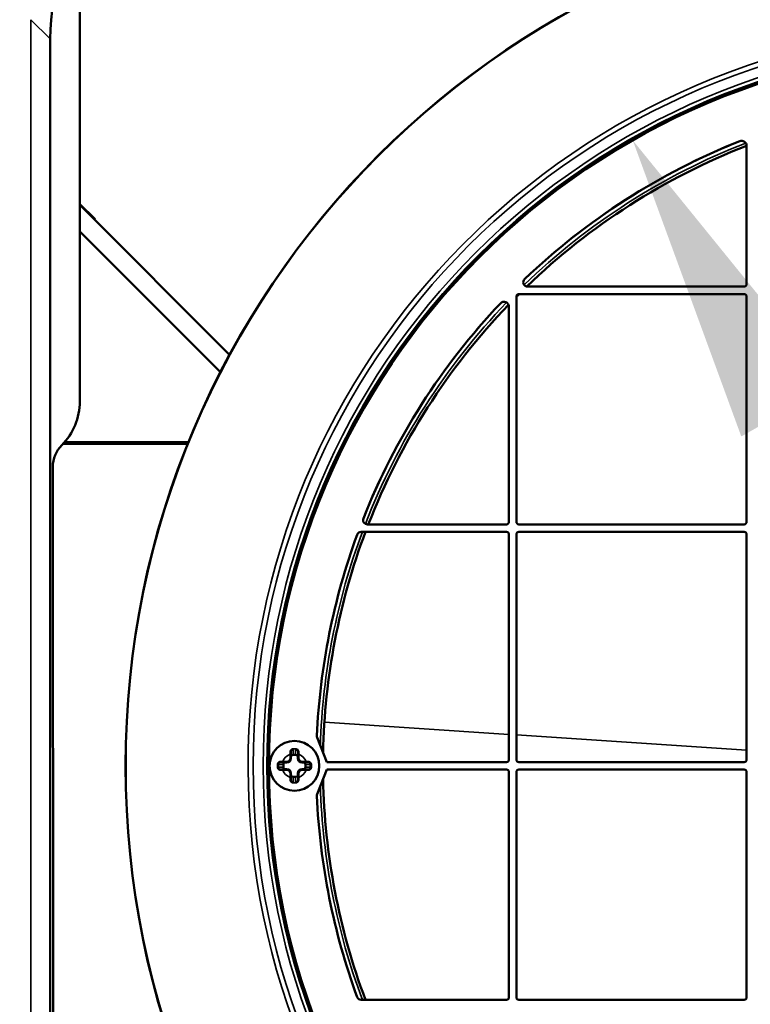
# Model space of a CAD drawing. Header units: millimetres. Extents: x 50 to 3176, y 50 to 2109.
# Tile 187 of 256: x 1015 to 1074, y 1058 to 1137. Entities that reach past the tile are written whole.
import ezdxf

# ---------------------------------------------------------------- set-up
doc = ezdxf.new("R2010")
doc.units = ezdxf.units.MM
doc.header["$LTSCALE"] = 10
for name, color, linetype, lineweight in [('Dimension (ISO)', 7, 'Continuous', 25), ('Visible (ISO)', 7, 'Continuous', 50), ('Visible Narrow (ISO)', 7, 'Continuous', 35)]:
    doc.layers.add(name, color=color, linetype=linetype, lineweight=lineweight)
doc.styles.add('Note Text (ANSI)', font='tahoma.ttf')
doc.dimstyles.new('Default (ISO)', dxfattribs={"dimscale": 10, "dimtxt": 1, "dimasz": 2.5, "dimexe": 3.175, "dimexo": 0, "dimgap": 0.762, "dimtad": 1, "dimrnd": 1e-08, "dimzin": 0, "dimdsep": 46, "dimtxsty": 'Note Text (ANSI)', "dimcen": 0.09, "dimdle": 10, "dimclrd": 1, "dimclre": 1, "dimclrt": 1, "dimazin": 0, "dimtfac": 3.5052, "dimtmove": 0, "dimatfit": 3, "dimfxl": 1, "dimtolj": 1, "dimtzin": 0, "dimlwd": -1, "dimlwe": -1, "dimarcsym": 0})

# ---------------------------------------------------------------- blocks, each defined once
blk = doc.blocks.new('*D6')
at = {"layer": 'Defpoints', "color": 0, "transparency": 16777216}
for p in [(1423.953, 1299.632), (951.953, 1076.772), (1423.953, 1076.772)]:
    blk.add_point(p, dxfattribs=at)
at = {"layer": 'Dimension (ISO)', "color": 1, "transparency": 16777216}
for p, q in [((951.953, 1076.772), (951.953, 1331.382)), ((1423.953, 1076.772), (1423.953, 1331.382)), ((976.953, 1299.632), (1398.953, 1299.632))]:
    blk.add_line(p, q, dxfattribs=at)
for points in [[(976.953, 1303.799), (976.953, 1295.466), (951.953, 1299.632)], [(1398.953, 1303.799), (1398.953, 1295.466), (1423.953, 1299.632)]]:
    blk.add_solid(points, dxfattribs=at)
at = {"layer": 'Dimension (ISO)', "color": 1, "transparency": 16777216, "insert": (1118.269, 1320.335), "char_height": 10, "attachment_point": 1, "style": 'Note Text (ANSI)'}
blk.add_mtext('\\A1;472.00 mm [18.583 in]', dxfattribs=at)
blk = doc.blocks.new('*D7')
at = {"layer": 'Defpoints', "color": 0, "transparency": 16777216}
for p in [(1377.953, 1219.968), (1377.953, 1156.772), (994.677, 1135.772)]:
    blk.add_point(p, dxfattribs=at)
at = {"layer": 'Dimension (ISO)', "color": 1, "transparency": 16777216}
for p, q in [((994.677, 1135.772), (994.677, 1251.718)), ((1377.953, 1156.772), (1377.953, 1251.718)), ((1019.677, 1219.968), (1352.953, 1219.968))]:
    blk.add_line(p, q, dxfattribs=at)
for points in [[(1019.677, 1224.135), (1019.677, 1215.801), (994.677, 1219.968)], [(1352.953, 1224.135), (1352.953, 1215.801), (1377.953, 1219.968)]]:
    blk.add_solid(points, dxfattribs=at)
at = {"layer": 'Dimension (ISO)', "color": 1, "transparency": 16777216, "insert": (1116.822, 1240.67), "char_height": 10, "attachment_point": 1, "style": 'Note Text (ANSI)'}
blk.add_mtext('\\A1;383.28 mm [15.090 in]', dxfattribs=at)
blk = doc.blocks.new('*D8')
at = {"layer": 'Defpoints', "color": 0, "transparency": 16777216}
for p in [(1039.953, 1175.048), (904.983, 981.772), (1012.953, 981.772)]:
    blk.add_point(p, dxfattribs=at)
at = {"layer": 'Dimension (ISO)', "color": 1, "transparency": 16777216}
for p, q in [((1039.953, 1175.048), (873.233, 1175.048)), ((904.983, 1150.048), (904.983, 1006.772)), ((1012.953, 981.772), (873.233, 981.772))]:
    blk.add_line(p, q, dxfattribs=at)
for points in [[(900.816, 1150.048), (909.15, 1150.048), (904.983, 1175.048)], [(900.816, 1006.772), (909.15, 1006.772), (904.983, 981.772)]]:
    blk.add_solid(points, dxfattribs=at)
at = {"layer": 'Dimension (ISO)', "color": 1, "transparency": 16777216, "insert": (884.28, 1013.104), "char_height": 10, "attachment_point": 1, "rotation": 90, "style": 'Note Text (ANSI)'}
blk.add_mtext('\\A1;193.28 mm [7.609 in]', dxfattribs=at)
blk = doc.blocks.new('*D12')
at = {"layer": 'Defpoints', "color": 0, "transparency": 16777216}
for p in [(1064.401, 1127.027), (1121.504, 1026.516)]:
    blk.add_point(p, dxfattribs=at)
at = {"layer": 'Dimension (ISO)', "color": 1, "transparency": 16777216}
for p, q in [((1076.751, 1105.29), (1109.155, 1048.253)), ((1121.504, 1026.516), (1273.481, 759.009))]:
    blk.add_line(p, q, dxfattribs=at)
for points in [[(1080.374, 1107.349), (1073.128, 1103.232), (1064.401, 1127.027)], [(1112.778, 1050.311), (1105.532, 1046.194), (1121.504, 1026.516)]]:
    blk.add_solid(points, dxfattribs=at)
at = {"layer": 'Dimension (ISO)', "color": 1, "transparency": 16777216, "insert": (1211.994, 909.147), "char_height": 10, "attachment_point": 1, "rotation": 299.6019, "style": 'Note Text (ANSI)'}
blk.add_mtext('\\A1;∅115.60 mm [∅4.551 in]', dxfattribs=at)

msp = doc.modelspace()

# ---------------------------------------------------------------- linework, layer by layer
at = {"layer": 'Visible (ISO)'}
for p, q in [((1019.953, 1139.3206), (1019.953, 1106.0516)), ((1017.5663, 1018.3762), (1017.5663, 1135.1669)), ((1073.553, 1126.5804), (1073.553, 1115.4716)), ((1019.953, 1121.9032), (1021.1744, 1120.6817)), ((1019.953, 1121.8324), (1031.9968, 1109.7886)), ((1021.1744, 1120.6817), (1021.139, 1120.6464)), ((1019.953, 1119.7111), (1031.2646, 1108.3995)), ((1020.043, 1119.5504), (1019.953, 1119.6404)), ((1020.0784, 1119.5857), (1020.043, 1119.5504)), ((1055.253, 1114.6716), (1073.353, 1114.6716)), ((1073.353, 1115.2716), (1055.953, 1115.2716)), ((1055.053, 1096.3716), (1055.053, 1114.4716)), ((1073.553, 1114.4716), (1073.553, 1096.3716)), ((1054.453, 1113.6463), (1054.453, 1096.3716)), ((1018.7266, 1102.7716), (1028.6896, 1102.7716)), ((1017.7769, 1100.7968), (1017.7997, 1052.7774)), ((1042.5752, 1095.5716), (1054.253, 1095.5716)), ((1054.253, 1096.1716), (1043.0702, 1096.1716)), ((1073.353, 1096.1716), (1055.253, 1096.1716)), ((1055.253, 1095.5716), (1073.353, 1095.5716)), ((1054.453, 1095.3716), (1054.453, 1077.2716)), ((1055.053, 1077.2716), (1055.053, 1095.3716)), ((1073.553, 1095.3716), (1073.553, 1077.2716)), ((1039.0267, 1079.0469), (1039.8027, 1077.0716)), ((1036.903, 1077.7083), (1036.903, 1077.3716)), ((1037.503, 1077.3716), (1037.503, 1077.7083)), ((1035.903, 1076.8716), (1035.903, 1076.6716)), ((1036.603, 1077.0716), (1036.2662, 1077.0716)), ((1038.1397, 1077.0716), (1037.803, 1077.0716)), ((1038.503, 1076.6716), (1038.503, 1076.8716)), ((1054.253, 1077.0716), (1039.8027, 1077.0716)), ((1073.353, 1077.0716), (1055.253, 1077.0716)), ((1036.2662, 1076.4716), (1036.603, 1076.4716)), ((1036.903, 1076.1716), (1036.903, 1075.8348)), ((1037.503, 1075.8348), (1037.503, 1076.1716)), ((1037.803, 1076.4716), (1038.1397, 1076.4716)), ((1039.8027, 1076.4716), (1039.0267, 1074.4962)), ((1039.8027, 1076.4716), (1054.253, 1076.4716)), ((1054.453, 1076.2716), (1054.453, 1058.1716)), ((1055.053, 1058.1716), (1055.053, 1076.2716)), ((1055.253, 1076.4716), (1073.353, 1076.4716)), ((1073.553, 1076.2716), (1073.553, 1058.1716)), ((1054.253, 1057.9716), (1042.5752, 1057.9716)), ((1073.353, 1057.9716), (1055.253, 1057.9716))]:
    msp.add_line(p, q, dxfattribs=at)
for centre, radius in [((1092.953, 1076.7716), 69.3237), ((1092.953, 1076.7716), 69.3127), ((1092.953, 1076.7716), 57.9292), ((1092.953, 1076.7716), 57.8), ((1037.203, 1076.7716), 2)]:
    msp.add_circle(centre, radius, dxfattribs=at)
for centre, radius, start, end in [((1092.953, 1076.7716), 54, 111.678803, 133.602819), ((1092.953, 1076.7716), 53.4542, 111.280086, 133.913223), ((1073.153, 1126.5804), 0.4, 0, 111.678803), ((1055.953, 1115.6216), 0.35, 133.602819, 270), ((1073.353, 1115.4716), 0.2, 270, 0), ((1092.953, 1076.7716), 53.4542, 134.844934, 135.155066), ((1055.253, 1114.4716), 0.2, 90, 180), ((1073.353, 1114.4716), 0.2, 0, 90), ((1092.953, 1076.7716), 54, 136.530964, 158.401319), ((1092.953, 1076.7716), 53.4542, 136.132248, 158.719915), ((1054.053, 1113.6463), 0.4, 0, 136.530964), ((1043.0705, 1096.5216), 0.35, 158.624218, 269.955112), ((1054.253, 1096.3716), 0.2, 270, 0), ((1055.253, 1096.3716), 0.2, 180, 270), ((1073.353, 1096.3716), 0.2, 270, 0), ((1092.953, 1076.7716), 53.4542, 159.408497, 178.877006), ((1042.5752, 1095.2216), 0.35, 90, 159.885605), ((1054.253, 1095.3716), 0.2, 0, 90), ((1055.253, 1095.3716), 0.2, 90, 180), ((1073.353, 1095.3716), 0.2, 0, 90), ((1092.953, 1076.7716), 54, 159.885605, 177.454429), ((1039.306, 1079.1566), 0.3, 177.454429, 201.446521), ((1036.603, 1077.3716), 0.3, 270, 0), ((1037.203, 1076.7716), 1.325, 77.92767, 77.92871), ((1037.803, 1077.3716), 0.3, 180, 270), ((1054.253, 1077.2716), 0.2, 270, 0), ((1055.253, 1077.2716), 0.2, 180, 270), ((1073.353, 1077.2716), 0.2, 270, 0), ((1036.603, 1076.1716), 0.3, 0, 90), ((1037.803, 1076.1716), 0.3, 90, 180), ((1054.253, 1076.2716), 0.2, 0, 90), ((1055.253, 1076.2716), 0.2, 90, 180), ((1073.353, 1076.2716), 0.2, 0, 90), ((1037.203, 1076.7715), 1.325, 257.927674, 257.928714), ((1092.953, 1076.7716), 53.4542, 181.122994, 200.591503), ((1039.306, 1074.3865), 0.3, 158.553479, 182.545571), ((1092.953, 1076.7716), 54, 182.545571, 200.114395), ((1042.5752, 1058.3216), 0.35, 200.114395, 270), ((1054.253, 1058.1716), 0.2, 270, 0), ((1055.253, 1058.1716), 0.2, 180, 270), ((1073.353, 1058.1716), 0.2, 270, 0)]:
    msp.add_arc(centre, radius, start, end, dxfattribs=at)
for centre, major_axis, ratio, start_param, end_param in [((1032.5754, 1135.1491), (-10.6195, 10.6195), 0.9987828, 5.4983681, 7.0680017), ((1014.9512, 1106.0576), (3.0261, -3.987), 0.9990633, 0.1394244, 0.9208201), ((1020.2784, 1100.7669), (-2.0023, 1.5009), 0.9990483, 6.1449488, 6.9149343), ((1036.9029, 1077.7087), (0, 1.0567), 0.0000622, 4.7120035, 4.8671191), ((1037.503, 1077.7087), (0, 1.0565), 0.0000639, 1.4160556, 1.5711933), ((1036.2658, 1077.0716), (-1.0565, 0), 0.0000634, 1.4160557, 1.5711932), ((1038.1401, 1077.0716), (1.0567, 0), 0.0000622, 4.7120035, 4.8671191), ((1036.2658, 1076.4715), (-1.0567, 0), 0.0000622, 4.7120035, 4.8671191), ((1036.9029, 1075.8344), (0, -1.0565), 0.0000639, 1.4160556, 1.5711933), ((1037.503, 1075.8344), (0, -1.0567), 0.0000622, 4.7120035, 4.8671191), ((1038.1401, 1076.4715), (1.0565, 0), 0.0000634, 1.4160556, 1.5711932)]:
    msp.add_ellipse(centre, major_axis=major_axis, ratio=ratio, start_param=start_param, end_param=end_param, dxfattribs=at)
for points, knots in [([(1036.903, 1077.8716), (1036.903, 1077.8832), (1036.904, 1077.8948), (1036.9085, 1077.9203), (1036.9124, 1077.9341), (1036.9233, 1077.9607), (1036.9303, 1077.9735), (1036.945, 1077.9948), (1036.9523, 1078.0036), (1036.9623, 1078.0137), (1036.9643, 1078.0157), (1036.9764, 1078.027), (1036.9876, 1078.0355), (1037.0077, 1078.0477), (1037.0163, 1078.0521), (1037.0289, 1078.0574), (1037.0327, 1078.0588), (1037.0492, 1078.0647), (1037.0624, 1078.0679), (1037.0848, 1078.0709), (1037.0939, 1078.0716), (1037.103, 1078.0716)], [0, 0, 0, 0, 0.11210495, 0.11210495, 0.25, 0.25, 0.39019772, 0.39019772, 0.5, 0.5, 0.52659297, 0.52659297, 0.65927173, 0.65927173, 0.75, 0.75, 0.78823433, 0.78823433, 0.91474082, 0.91474082, 1, 1, 1, 1]), ([(1037.303, 1078.0716), (1037.3133, 1078.0716), (1037.3237, 1078.0707), (1037.3473, 1078.0671), (1037.3604, 1078.0636), (1037.3756, 1078.0579), (1037.3782, 1078.0569), (1037.3908, 1078.0515), (1037.4005, 1078.0465), (1037.4215, 1078.0332), (1037.4325, 1078.0245), (1037.4435, 1078.0138), (1037.4446, 1078.0128), (1037.4545, 1078.0026), (1037.4626, 1077.9927), (1037.4769, 1077.9711), (1037.4831, 1077.9594), (1037.4885, 1077.9462), (1037.489, 1077.9451), (1037.4946, 1077.9306), (1037.4983, 1077.9166), (1037.5022, 1077.8922), (1037.503, 1077.8819), (1037.503, 1077.8716)], [0, 0, 0, 0, 0.09707685, 0.09707685, 0.22371266, 0.22371266, 0.25, 0.25, 0.35294526, 0.35294526, 0.4859607, 0.4859607, 0.5, 0.5, 0.62256168, 0.62256168, 0.75, 0.75, 0.76130984, 0.76130984, 0.90046577, 0.90046577, 1, 1, 1, 1]), ([(1035.903, 1076.8716), (1035.903, 1076.8832), (1035.904, 1076.8949), (1035.908, 1076.9179), (1035.9111, 1076.9292), (1035.9162, 1076.9432), (1035.9174, 1076.9463), (1035.9239, 1076.9616), (1035.9302, 1076.9732), (1035.945, 1076.995), (1035.9535, 1077.005), (1035.9738, 1077.0251), (1035.9861, 1077.0346), (1036.0082, 1077.048), (1036.0176, 1077.0527), (1036.0405, 1077.0621), (1036.0543, 1077.0661), (1036.0798, 1077.0705), (1036.0914, 1077.0716), (1036.103, 1077.0716)], [0.00000002, 0.00000002, 0.00000002, 0.00000002, 0.10932097, 0.10932097, 0.2187442, 0.2187442, 0.25, 0.25, 0.375, 0.375, 0.5, 0.5, 0.64888934, 0.64888934, 0.75, 0.75, 0.88826883, 0.88826883, 1, 1, 1, 1]), ([(1036.103, 1076.4716), (1036.0915, 1076.4716), (1036.0801, 1076.4725), (1036.0546, 1076.4769), (1036.0407, 1076.481), (1036.014, 1076.4919), (1036.0013, 1076.4987), (1035.98, 1076.5134), (1035.971, 1076.5208), (1035.9609, 1076.5308), (1035.959, 1076.5327), (1035.9477, 1076.5447), (1035.9392, 1076.5559), (1035.9269, 1076.5761), (1035.9225, 1076.5848), (1035.9172, 1076.5974), (1035.9157, 1076.6011), (1035.9099, 1076.6176), (1035.9067, 1076.6308), (1035.9036, 1076.6532), (1035.903, 1076.6624), (1035.903, 1076.6716)], [0, 0, 0, 0, 0.10999137, 0.10999137, 0.25, 0.25, 0.38882693, 0.38882693, 0.5, 0.5, 0.52548022, 0.52548022, 0.6584085, 0.6584085, 0.75, 0.75, 0.78753328, 0.78753328, 0.9142768, 0.9142768, 0.99999998, 0.99999998, 0.99999998, 0.99999998]), ([(1038.303, 1077.0716), (1038.3144, 1077.0716), (1038.3258, 1077.0706), (1038.3513, 1077.0662), (1038.3653, 1077.0622), (1038.3919, 1077.0512), (1038.4046, 1077.0444), (1038.426, 1077.0297), (1038.4349, 1077.0223), (1038.4451, 1077.0123), (1038.4469, 1077.0104), (1038.4582, 1076.9984), (1038.4667, 1076.9872), (1038.479, 1076.967), (1038.4834, 1076.9583), (1038.4887, 1076.9457), (1038.4902, 1076.942), (1038.496, 1076.9255), (1038.4992, 1076.9123), (1038.5023, 1076.8899), (1038.503, 1076.8807), (1038.503, 1076.8716)], [0, 0, 0, 0, 0.10999137, 0.10999137, 0.25, 0.25, 0.38882693, 0.38882693, 0.5, 0.5, 0.52548022, 0.52548022, 0.6584085, 0.6584085, 0.75, 0.75, 0.78753328, 0.78753328, 0.9142768, 0.9142768, 0.99999998, 0.99999998, 0.99999998, 0.99999998]), ([(1038.503, 1076.6716), (1038.503, 1076.6599), (1038.5019, 1076.6482), (1038.4979, 1076.6252), (1038.4948, 1076.6139), (1038.4897, 1076.5999), (1038.4885, 1076.5968), (1038.482, 1076.5815), (1038.4757, 1076.5699), (1038.4609, 1076.5482), (1038.4525, 1076.5381), (1038.4321, 1076.518), (1038.4198, 1076.5085), (1038.3977, 1076.4951), (1038.3883, 1076.4904), (1038.3654, 1076.481), (1038.3516, 1076.477), (1038.3261, 1076.4726), (1038.3146, 1076.4716), (1038.303, 1076.4716)], [0.00000002, 0.00000002, 0.00000002, 0.00000002, 0.10932097, 0.10932097, 0.2187442, 0.2187442, 0.25, 0.25, 0.375, 0.375, 0.5, 0.5, 0.64888937, 0.64888937, 0.75, 0.75, 0.88826881, 0.88826881, 1, 1, 1, 1]), ([(1037.103, 1075.4716), (1037.0926, 1075.4716), (1037.0822, 1075.4724), (1037.0586, 1075.4761), (1037.0455, 1075.4795), (1037.0303, 1075.4852), (1037.0277, 1075.4862), (1037.0151, 1075.4916), (1037.0054, 1075.4966), (1036.9844, 1075.5099), (1036.9734, 1075.5186), (1036.9624, 1075.5293), (1036.9614, 1075.5303), (1036.9514, 1075.5405), (1036.9433, 1075.5504), (1036.929, 1075.572), (1036.9228, 1075.5837), (1036.9174, 1075.5969), (1036.917, 1075.598), (1036.9113, 1075.6125), (1036.9076, 1075.6265), (1036.9038, 1075.6509), (1036.903, 1075.6612), (1036.903, 1075.6716)], [0, 0, 0, 0, 0.09707684, 0.09707684, 0.22371265, 0.22371265, 0.25, 0.25, 0.35294525, 0.35294525, 0.48596069, 0.48596069, 0.5, 0.5, 0.62256168, 0.62256168, 0.75, 0.75, 0.76130983, 0.76130983, 0.90046577, 0.90046577, 1, 1, 1, 1]), ([(1037.503, 1075.6716), (1037.503, 1075.6599), (1037.5019, 1075.6483), (1037.4975, 1075.6228), (1037.4935, 1075.609), (1037.4826, 1075.5824), (1037.4757, 1075.5696), (1037.4609, 1075.5483), (1037.4536, 1075.5395), (1037.4436, 1075.5294), (1037.4417, 1075.5274), (1037.4295, 1075.5161), (1037.4184, 1075.5076), (1037.3982, 1075.4954), (1037.3896, 1075.4911), (1037.377, 1075.4857), (1037.3733, 1075.4843), (1037.3567, 1075.4785), (1037.3436, 1075.4753), (1037.3212, 1075.4722), (1037.3121, 1075.4716), (1037.303, 1075.4716)], [0, 0, 0, 0, 0.11210495, 0.11210495, 0.25, 0.25, 0.39019772, 0.39019772, 0.5, 0.5, 0.52659297, 0.52659297, 0.65927173, 0.65927173, 0.75, 0.75, 0.78823433, 0.78823433, 0.91474082, 0.91474082, 1, 1, 1, 1])]:
    msp.add_open_spline(points, degree=3, knots=knots, dxfattribs=at)
at = {"layer": 'Visible Narrow (ISO)'}
for p, q in [((1016.0204, 1136.7133), (1017.5663, 1135.1669)), ((1016.0204, 1136.7133), (1016.0204, 1016.8298)), ((1028.6291, 1102.6216), (1018.5907, 1102.6216)), ((1054.453, 1079.2946), (1039.6132, 1080.2671)), ((1073.553, 1078.0429), (1055.053, 1079.2553)), ((1036.853, 1077.7083), (1036.903, 1077.7083)), ((1036.853, 1077.3716), (1036.853, 1077.7083)), ((1036.903, 1077.3716), (1036.853, 1077.3716)), ((1036.953, 1077.4778), (1036.903, 1077.4778)), ((1036.903, 1077.3716), (1036.953, 1077.3716)), ((1036.953, 1077.4778), (1036.953, 1077.3716)), ((1037.103, 1078.0716), (1037.103, 1077.6822)), ((1037.103, 1077.6822), (1037.303, 1077.6822)), ((1037.103, 1077.6822), (1037.103, 1077.6342)), ((1037.303, 1077.6342), (1037.103, 1077.6342)), ((1037.303, 1077.6822), (1037.303, 1078.0716)), ((1037.303, 1077.6342), (1037.303, 1077.6822)), ((1037.453, 1077.3716), (1037.453, 1077.4778)), ((1037.503, 1077.4778), (1037.453, 1077.4778)), ((1037.453, 1077.3716), (1037.503, 1077.3716)), ((1037.503, 1077.7083), (1037.553, 1077.7083)), ((1037.553, 1077.3716), (1037.503, 1077.3716)), ((1037.553, 1077.7083), (1037.553, 1077.3716)), ((1036.2924, 1076.8716), (1035.903, 1076.8716)), ((1035.903, 1076.6716), (1036.2924, 1076.6716)), ((1036.2662, 1077.1216), (1036.603, 1077.1216)), ((1036.2662, 1077.0716), (1036.2662, 1077.1216)), ((1036.3403, 1076.8716), (1036.2924, 1076.8716)), ((1036.2924, 1076.6716), (1036.2924, 1076.8716)), ((1036.2924, 1076.6716), (1036.3403, 1076.6716)), ((1036.3403, 1076.8716), (1036.3403, 1076.6716)), ((1036.4967, 1077.0716), (1036.4967, 1077.0216)), ((1036.603, 1077.0216), (1036.4967, 1077.0216)), ((1036.603, 1077.1216), (1036.603, 1077.0716)), ((1036.603, 1077.0216), (1036.603, 1077.0716)), ((1037.803, 1077.1216), (1038.1397, 1077.1216)), ((1037.803, 1077.0716), (1037.803, 1077.1216)), ((1037.803, 1077.0716), (1037.803, 1077.0216)), ((1037.9092, 1077.0216), (1037.803, 1077.0216)), ((1037.9092, 1077.0216), (1037.9092, 1077.0716)), ((1038.0656, 1076.6716), (1038.0656, 1076.8716)), ((1038.1136, 1076.8716), (1038.0656, 1076.8716)), ((1038.0656, 1076.6716), (1038.1136, 1076.6716)), ((1038.503, 1076.8716), (1038.1136, 1076.8716)), ((1038.1136, 1076.8716), (1038.1136, 1076.6716)), ((1038.1136, 1076.6716), (1038.503, 1076.6716)), ((1038.1397, 1077.1216), (1038.1397, 1077.0716)), ((1036.2662, 1076.4216), (1036.2662, 1076.4716)), ((1036.603, 1076.4216), (1036.2662, 1076.4216)), ((1036.4967, 1076.5216), (1036.603, 1076.5216)), ((1036.4967, 1076.5216), (1036.4967, 1076.4716)), ((1036.603, 1076.4716), (1036.603, 1076.5216)), ((1036.603, 1076.4716), (1036.603, 1076.4216)), ((1036.853, 1075.8348), (1036.853, 1076.1716)), ((1036.853, 1076.1716), (1036.903, 1076.1716)), ((1036.903, 1075.8348), (1036.853, 1075.8348)), ((1036.953, 1076.1716), (1036.903, 1076.1716)), ((1036.903, 1076.0653), (1036.953, 1076.0653)), ((1036.953, 1076.1716), (1036.953, 1076.0653)), ((1037.103, 1075.9089), (1037.303, 1075.9089)), ((1037.103, 1075.9089), (1037.103, 1075.8609)), ((1037.303, 1075.8609), (1037.103, 1075.8609)), ((1037.103, 1075.8609), (1037.103, 1075.4716)), ((1037.303, 1075.8609), (1037.303, 1075.9089)), ((1037.303, 1075.4716), (1037.303, 1075.8609)), ((1037.453, 1076.0653), (1037.453, 1076.1716)), ((1037.503, 1076.1716), (1037.453, 1076.1716)), ((1037.453, 1076.0653), (1037.503, 1076.0653)), ((1037.503, 1076.1716), (1037.553, 1076.1716)), ((1037.553, 1075.8348), (1037.503, 1075.8348)), ((1037.553, 1076.1716), (1037.553, 1075.8348)), ((1037.803, 1076.5216), (1037.9092, 1076.5216)), ((1037.803, 1076.5216), (1037.803, 1076.4716)), ((1037.803, 1076.4216), (1037.803, 1076.4716)), ((1038.1397, 1076.4216), (1037.803, 1076.4216)), ((1037.9092, 1076.4716), (1037.9092, 1076.5216)), ((1038.1397, 1076.4716), (1038.1397, 1076.4216))]:
    msp.add_line(p, q, dxfattribs=at)
for radius in [59.0715, 58.2663, 57.9668]:
    msp.add_circle((1092.953, 1076.7716), radius, dxfattribs=at)
for centre, radius, start, end in [((1092.953, 1076.7716), 69.3115, 90.00103, 269.721855), ((1092.953, 1076.7716), 59.4712, 90.303085, 269.99897), ((1092.953, 1076.7716), 53.9856, 111.56566, 133.708467), ((1092.953, 1076.7716), 53.6857, 111.261493, 133.974526), ((1092.953, 1076.7716), 53.4543, 111.280044, 133.913297), ((1092.953, 1076.7716), 53.4543, 134.845044, 135.154956), ((1092.953, 1076.7716), 53.9856, 136.417821, 158.505513), ((1092.953, 1076.7716), 53.6857, 136.113655, 158.771572), ((1092.953, 1076.7716), 53.4543, 136.132205, 158.719957), ((1092.953, 1076.7716), 53.6857, 159.501302, 178.289754), ((1092.953, 1076.7716), 53.4543, 159.408539, 178.87674), ((1092.953, 1076.7716), 53.9856, 159.779957, 177.552023), ((1037.203, 1076.7716), 1, 110.487305, 159.512713), ((1036.603, 1077.3716), 0.35, 270, 0), ((1036.603, 1077.3716), 0.25, 269.999997, 0.000005), ((1037.803, 1077.3716), 0.35, 180, 270), ((1037.203, 1076.7716), 1, 20.487357, 69.512704), ((1037.803, 1077.3716), 0.25, 180, 270.000002), ((1037.203, 1076.7716), 1, 200.48732, 249.512683), ((1036.603, 1076.1716), 0.35, 0, 90), ((1036.603, 1076.1716), 0.25, 0, 90.000002), ((1037.803, 1076.1716), 0.35, 90, 180), ((1037.203, 1076.7716), 1, 290.487366, 339.512713), ((1037.803, 1076.1716), 0.25, 89.999997, 180), ((1092.953, 1076.7716), 53.6857, 181.710246, 200.498698), ((1092.953, 1076.7716), 53.4543, 181.12326, 200.591461), ((1092.953, 1076.7716), 53.9856, 182.447977, 200.220043)]:
    msp.add_arc(centre, radius, start, end, dxfattribs=at)
for centre, major_axis, ratio, start_param, end_param in [((1037.103, 1078.1216), (0, -0.05), 0.0295247, 4.3320048, 4.7123924), ((1037.103, 1078.1216), (0, -0.05), 0.0295924, 4.7123403, 6.2831986), ((1037.203, 1078.1216), (0, -0.05), 0.0000287, 6.2831759, 8.2312072), ((1037.303, 1078.1216), (0, -0.05), 0.0296069, 0.0000038, 1.5707898), ((1037.303, 1078.1216), (0, 0.05), 0.0295755, 4.7123829, 5.092766), ((1036.853, 1077.8716), (0.05, 0), 0.1550223, 0.0000877, 1.6200917), ((1036.8953, 1077.5289), (-0.0271, 1.3273), 0.0293903, 1.303054, 1.4346346), ((1037.1029, 1077.4779), (0.0017, 0.2043), 0.9785659, 0.0081221, 1.5794474), ((1037.1031, 1077.4777), (-0.0008, 0.1565), 0.9587881, 6.2787022, 7.8486643), ((1037.303, 1077.4779), (-0.0016, 0.2043), 0.9785704, 4.7044669, 6.2757485), ((1037.3029, 1077.4777), (0.0007, 0.1565), 0.9587884, 4.7175239, 6.2875106), ((1037.553, 1077.8716), (-0.05, 0), 0.1550124, 4.6632521, 6.2829865), ((1037.5103, 1077.5298), (0.0272, 1.3253), 0.0297172, 4.8480652, 4.9798322), ((1035.5307, 1076.7716), (0, -3.2969), 0.092162, 1.5400367, 1.6015559), ((1035.853, 1076.8716), (-0.05, 0), 0.0295201, 4.7123925, 5.0927807), ((1035.853, 1076.6716), (0.05, 0), 0.0295194, 4.3319963, 4.7123854), ((1035.853, 1076.8716), (0.05, 0), 0.0295905, 6.2831722, 7.8539842), ((1035.853, 1076.6716), (0.05, 0), 0.0295904, 4.712333, 6.2832155), ((1036.103, 1077.1216), (0, -0.05), 0.1550049, 4.6633246, 6.2829905), ((1036.4442, 1077.0797), (1.3234, -0.0269), 0.0291356, 1.7062969, 1.8382602), ((1036.4967, 1076.8716), (-0.2043, -0.0016), 0.9785704, 4.7044669, 6.2757485), ((1036.4966, 1076.6715), (-0.2043, 0.0017), 0.9785659, 0.0081221, 1.5794474), ((1036.4968, 1076.8715), (-0.1565, 0.0007), 0.9587884, 4.7175239, 6.2875106), ((1036.4968, 1076.6716), (-0.1565, -0.0008), 0.9587881, 6.2787022, 7.8486643), ((1037.9093, 1076.8716), (-0.2043, 0.0017), 0.9785659, 3.1497148, 4.72104), ((1037.9091, 1076.8715), (-0.1565, -0.0008), 0.9587881, 3.1371096, 4.7070716), ((1037.9091, 1076.6716), (-0.1565, 0.0007), 0.9587884, 1.5759312, 3.1459179), ((1037.9093, 1076.6715), (-0.2043, -0.0016), 0.9785704, 1.5628743, 3.1341558), ((1038.1408, 1077.0941), (1.0981, 0.0179), 0.024967, 1.4150734, 1.5714132), ((1038.303, 1077.1216), (0, -0.05), 0.1550149, 0.0002915, 1.6198519), ((1038.553, 1076.8716), (-0.05, 0), 0.0295904, 4.712333, 6.2832155), ((1038.553, 1076.6716), (-0.05, 0), 0.0295905, 6.2831723, 7.8539842), ((1038.553, 1076.8716), (-0.05, 0), 0.0295194, 4.3319963, 4.7123854), ((1038.553, 1076.6716), (0.05, 0), 0.0295201, 4.7123925, 5.0927807), ((1038.8752, 1076.7716), (0, 3.2969), 0.092162, 1.5400367, 1.5707963), ((1038.8752, 1076.7716), (0, 3.2969), 0.092162, 1.5707963, 1.6015559), ((1036.103, 1076.4216), (0, 0.05), 0.1550148, 0.0000908, 1.6200266), ((1036.2651, 1076.449), (-1.0981, -0.0179), 0.024967, 1.4150734, 1.571411), ((1036.8957, 1076.0133), (0.0272, 1.3253), 0.0297172, 1.7064704, 1.8382389), ((1037.1029, 1076.0652), (-0.0016, 0.2043), 0.9785704, 1.5628743, 3.1341558), ((1037.103, 1076.0654), (0.0007, 0.1565), 0.9587884, 1.5759312, 3.1459179), ((1037.3029, 1076.0654), (-0.0008, 0.1565), 0.9587881, 3.1371096, 4.7070716), ((1037.303, 1076.0652), (0.0017, 0.2043), 0.9785659, 3.1497148, 4.72104), ((1037.5251, 1075.8337), (0.018, -1.0981), 0.0254061, 1.4150716, 1.5714106), ((1037.9617, 1076.4634), (1.3233, -0.0269), 0.0291357, 4.8478875, 4.9798518), ((1038.303, 1076.4215), (0, 0.05), 0.1550049, 4.6633244, 6.2829906), ((1036.853, 1075.6716), (0.05, 0), 0.1550124, 4.6632521, 6.2829865), ((1037.103, 1075.4216), (0, 0.05), 0.029607, 0.0000038, 1.5707898), ((1037.103, 1075.4216), (0, -0.05), 0.0295755, 4.7123829, 5.092766), ((1037.203, 1075.4216), (0, 0.05), 0.0000292, 6.2831757, 8.2311958), ((1037.303, 1075.4216), (0, 0.05), 0.0295924, 4.7123403, 6.2831986), ((1037.303, 1075.4216), (0, 0.05), 0.0295246, 4.3320048, 4.7123924), ((1037.553, 1075.6716), (-0.05, 0), 0.1550224, 0.0000877, 1.6200991)]:
    msp.add_ellipse(centre, major_axis=major_axis, ratio=ratio, start_param=start_param, end_param=end_param, dxfattribs=at)
for points, knots in [([(1036.8505, 1077.8793), (1036.8506, 1077.8971), (1036.852, 1077.9144), (1036.8555, 1077.9343), (1036.8562, 1077.9377), (1036.8598, 1077.9543), (1036.8636, 1077.9669), (1036.8707, 1077.9851), (1036.8733, 1077.9909), (1036.8812, 1078.0073), (1036.8871, 1078.0178), (1036.8982, 1078.0346), (1036.903, 1078.0412), (1036.9182, 1078.06), (1036.9293, 1078.0713), (1036.9439, 1078.0837), (1036.9468, 1078.086), (1036.9621, 1078.0979), (1036.9752, 1078.1062), (1036.9918, 1078.1146), (1036.9946, 1078.116), (1037.009, 1078.1226), (1037.0211, 1078.127), (1037.0389, 1078.1322), (1037.0446, 1078.1336), (1037.0649, 1078.138), (1037.0792, 1078.1398), (1037.0961, 1078.1402), (1037.0988, 1078.1402), (1037.1016, 1078.1401)], [0.0000006, 0.0000006, 0.0000006, 0.0000006, 0.11777651, 0.11777651, 0.14285714, 0.14285714, 0.23931503, 0.23931503, 0.28571429, 0.28571429, 0.37072129, 0.37072129, 0.42857143, 0.42857143, 0.54367602, 0.54367602, 0.57142857, 0.57142857, 0.69002258, 0.69002258, 0.71428571, 0.71428571, 0.81134316, 0.81134316, 0.85714286, 0.85714286, 0.97647404, 0.97647404, 1, 1, 1, 1]), ([(1037.203, 1078.14), (1037.1916, 1078.14), (1037.1689, 1078.14), (1037.1351, 1078.14), (1037.1127, 1078.1401), (1037.1016, 1078.1401)], [0, 0, 0, 0, 0.33333333, 0.66666667, 0.99997651, 0.99997651, 0.99997651, 0.99997651]), ([(1037.3043, 1078.1401), (1037.2932, 1078.1401), (1037.2708, 1078.14), (1037.237, 1078.14), (1037.2143, 1078.14), (1037.203, 1078.14)], [0.00002292, 0.00002292, 0.00002292, 0.00002292, 0.33333333, 0.66666667, 0.99998821, 0.99998821, 0.99998821, 0.99998821]), ([(1037.3043, 1078.1401), (1037.3189, 1078.1403), (1037.3335, 1078.1391), (1037.3513, 1078.1358), (1037.3543, 1078.1352), (1037.3692, 1078.1319), (1037.3812, 1078.1283), (1037.3988, 1078.1216), (1037.4046, 1078.1191), (1037.4237, 1078.1102), (1037.4362, 1078.1028), (1037.451, 1078.0922), (1037.454, 1078.09), (1037.4692, 1078.0781), (1037.4809, 1078.0672), (1037.4935, 1078.0528), (1037.4954, 1078.0505), (1037.5051, 1078.0385), (1037.5124, 1078.0281), (1037.5225, 1078.0111), (1037.5259, 1078.0048), (1037.5353, 1077.9855), (1037.5406, 1077.9723), (1037.5462, 1077.9532), (1037.5475, 1077.9479), (1037.5525, 1077.9255), (1037.5546, 1077.9077), (1037.5553, 1077.8858), (1037.5554, 1077.8826), (1037.5554, 1077.8793)], [0, 0, 0, 0, 0.11877668, 0.11877668, 0.14285714, 0.14285714, 0.2374953, 0.2374953, 0.28571429, 0.28571429, 0.39935092, 0.39935092, 0.42857143, 0.42857143, 0.54922964, 0.54922964, 0.57142857, 0.57142857, 0.66292717, 0.66292717, 0.71428571, 0.71428571, 0.81800279, 0.81800279, 0.85714286, 0.85714286, 0.9790405, 0.9790405, 0.99999943, 0.99999943, 0.99999943, 0.99999943]), ([(1035.8344, 1076.873), (1035.8343, 1076.8877), (1035.8355, 1076.9025), (1035.8383, 1076.9175), (1035.8389, 1076.9204), (1035.8395, 1076.9234), (1035.8402, 1076.9264), (1035.8428, 1076.9382), (1035.8464, 1076.9501), (1035.8508, 1076.9616), (1035.8531, 1076.9677), (1035.8557, 1076.9738), (1035.8584, 1076.9796), (1035.8646, 1076.9927), (1035.8718, 1077.0049), (1035.88, 1077.0165), (1035.8824, 1077.0198), (1035.8848, 1077.023), (1035.8874, 1077.0262), (1035.8972, 1077.0388), (1035.9084, 1077.0506), (1035.921, 1077.0615), (1035.923, 1077.0631), (1035.9249, 1077.0648), (1035.9269, 1077.0664), (1035.9368, 1077.0744), (1035.9475, 1077.0818), (1035.9588, 1077.0883), (1035.9646, 1077.0917), (1035.9705, 1077.0949), (1035.9765, 1077.0978), (1035.9908, 1077.1048), (1036.0056, 1077.1104), (1036.0211, 1077.1146), (1036.0249, 1077.1156), (1036.0288, 1077.1166), (1036.0327, 1077.1174), (1036.051, 1077.1215), (1036.0703, 1077.1236), (1036.0905, 1077.124), (1036.0921, 1077.124), (1036.0936, 1077.124), (1036.0952, 1077.124)], [0, 0, 0, 0, 0.119125, 0.119125, 0.119125, 0.1428571, 0.1428571, 0.1428571, 0.2360064, 0.2360064, 0.2360064, 0.2857143, 0.2857143, 0.2857143, 0.396855, 0.396855, 0.396855, 0.4285714, 0.4285714, 0.4285714, 0.5524723, 0.5524723, 0.5524723, 0.5714286, 0.5714286, 0.5714286, 0.6656799, 0.6656799, 0.6656799, 0.7142857, 0.7142857, 0.7142857, 0.8288839, 0.8288839, 0.8288839, 0.8571429, 0.8571429, 0.8571429, 0.989737, 0.989737, 0.989737, 1, 1, 1, 1]), ([(1036.0952, 1076.4191), (1036.0765, 1076.4191), (1036.0583, 1076.4207), (1036.0386, 1076.4244), (1036.0362, 1076.4249), (1036.0192, 1076.4286), (1036.0052, 1076.4329), (1035.987, 1076.4404), (1035.9825, 1076.4424), (1035.9669, 1076.4499), (1035.9561, 1076.456), (1035.9394, 1076.4671), (1035.9333, 1076.4716), (1035.9149, 1076.4864), (1035.9036, 1076.4975), (1035.8913, 1076.512), (1035.8889, 1076.5149), (1035.8771, 1076.53), (1035.8689, 1076.5428), (1035.8604, 1076.5593), (1035.859, 1076.5623), (1035.8522, 1076.577), (1035.8477, 1076.5891), (1035.8425, 1076.6069), (1035.8411, 1076.6126), (1035.8365, 1076.6333), (1035.8347, 1076.6481), (1035.8344, 1076.6652), (1035.8344, 1076.6677), (1035.8344, 1076.6702)], [0, 0, 0, 0, 0.1253465, 0.1253465, 0.1428571, 0.1428571, 0.2499687, 0.2499687, 0.2857143, 0.2857143, 0.3740097, 0.3740097, 0.4285714, 0.4285714, 0.5438275, 0.5438275, 0.5714286, 0.5714286, 0.6885438, 0.6885438, 0.7142857, 0.7142857, 0.8116697, 0.8116697, 0.8571429, 0.8571429, 0.9791801, 0.9791801, 1, 1, 1, 1]), ([(1038.3107, 1077.124), (1038.3291, 1077.124), (1038.3469, 1077.1224), (1038.3667, 1077.1188), (1038.3694, 1077.1183), (1038.3869, 1077.1145), (1038.401, 1077.1101), (1038.4192, 1077.1026), (1038.4236, 1077.1006), (1038.4391, 1077.0932), (1038.4501, 1077.0869), (1038.4667, 1077.0758), (1038.4728, 1077.0714), (1038.4911, 1077.0567), (1038.5024, 1077.0455), (1038.5148, 1077.031), (1038.517, 1077.0282), (1038.5289, 1077.013), (1038.5372, 1077), (1038.5457, 1076.9834), (1038.547, 1076.9806), (1038.5537, 1076.9661), (1038.5583, 1076.9539), (1038.5634, 1076.9361), (1038.5649, 1076.9305), (1038.5695, 1076.9095), (1038.5712, 1076.8945), (1038.5715, 1076.8774), (1038.5716, 1076.8752), (1038.5715, 1076.873)], [0, 0, 0, 0, 0.1228344, 0.1228344, 0.1428571, 0.1428571, 0.2509853, 0.2509853, 0.2857143, 0.2857143, 0.3751874, 0.3751874, 0.4285714, 0.4285714, 0.5443932, 0.5443932, 0.5714286, 0.5714286, 0.6902747, 0.6902747, 0.7142857, 0.7142857, 0.8121599, 0.8121599, 0.8571429, 0.8571429, 0.9813144, 0.9813144, 1, 1, 1, 1]), ([(1038.5715, 1076.6702), (1038.5717, 1076.6551), (1038.5703, 1076.6401), (1038.5675, 1076.6248), (1038.5669, 1076.6221), (1038.5664, 1076.6194), (1038.5658, 1076.6167), (1038.5631, 1076.6047), (1038.5594, 1076.5926), (1038.5549, 1076.5809), (1038.5526, 1076.575), (1038.5501, 1076.5692), (1038.5475, 1076.5635), (1038.5412, 1076.5503), (1038.534, 1076.5379), (1038.5256, 1076.5263), (1038.5233, 1076.5231), (1038.521, 1076.52), (1038.5186, 1076.5169), (1038.5088, 1076.5045), (1038.4977, 1076.4927), (1038.4853, 1076.482), (1038.4832, 1076.4802), (1038.4811, 1076.4785), (1038.479, 1076.4767), (1038.4689, 1076.4686), (1038.4581, 1076.4611), (1038.4466, 1076.4545), (1038.441, 1076.4512), (1038.4352, 1076.4481), (1038.4294, 1076.4453), (1038.4152, 1076.4384), (1038.4005, 1076.4328), (1038.3852, 1076.4286), (1038.3812, 1076.4275), (1038.3773, 1076.4266), (1038.3733, 1076.4257), (1038.3555, 1076.4217), (1038.3367, 1076.4196), (1038.3172, 1076.4192), (1038.315, 1076.4191), (1038.3129, 1076.4191), (1038.3107, 1076.4191)], [0, 0, 0, 0, 0.1213009, 0.1213009, 0.1213009, 0.1428571, 0.1428571, 0.1428571, 0.2376759, 0.2376759, 0.2376759, 0.2857143, 0.2857143, 0.2857143, 0.3980318, 0.3980318, 0.3980318, 0.4285714, 0.4285714, 0.4285714, 0.5512043, 0.5512043, 0.5512043, 0.5714286, 0.5714286, 0.5714286, 0.6670789, 0.6670789, 0.6670789, 0.7142857, 0.7142857, 0.7142857, 0.8281347, 0.8281347, 0.8281347, 0.8571429, 0.8571429, 0.8571429, 0.9858595, 0.9858595, 0.9858595, 1, 1, 1, 1]), ([(1037.1016, 1075.403), (1037.0873, 1075.4028), (1037.0729, 1075.404), (1037.0551, 1075.4072), (1037.0519, 1075.4079), (1037.0369, 1075.4112), (1037.0251, 1075.4148), (1037.0075, 1075.4214), (1037.0015, 1075.4239), (1036.9823, 1075.4329), (1036.97, 1075.4402), (1036.9551, 1075.4508), (1036.952, 1075.4531), (1036.9365, 1075.4652), (1036.9248, 1075.4762), (1036.9122, 1075.4907), (1036.9104, 1075.4928), (1036.9009, 1075.5045), (1036.8938, 1075.5147), (1036.8836, 1075.5317), (1036.8801, 1075.5382), (1036.8706, 1075.5575), (1036.8654, 1075.5708), (1036.8598, 1075.5899), (1036.8584, 1075.5952), (1036.8533, 1075.618), (1036.8512, 1075.6363), (1036.8506, 1075.6583), (1036.8505, 1075.661), (1036.8505, 1075.6638)], [0, 0, 0, 0, 0.11695905, 0.11695905, 0.14285714, 0.14285714, 0.23614453, 0.23614453, 0.28571429, 0.28571429, 0.39849325, 0.39849325, 0.42857143, 0.42857143, 0.55086202, 0.55086202, 0.57142857, 0.57142857, 0.66153833, 0.66153833, 0.71428571, 0.71428571, 0.8178296, 0.8178296, 0.85714286, 0.85714286, 0.98213034, 0.98213034, 0.99999943, 0.99999943, 0.99999943, 0.99999943]), ([(1037.1016, 1075.403), (1037.1127, 1075.403), (1037.1351, 1075.4031), (1037.1689, 1075.4031), (1037.1916, 1075.4031), (1037.203, 1075.4031)], [0.00002294, 0.00002294, 0.00002294, 0.00002294, 0.33333333, 0.66666667, 0.99997983, 0.99997983, 0.99997983, 0.99997983]), ([(1037.203, 1075.4031), (1037.2143, 1075.4031), (1037.237, 1075.4031), (1037.2708, 1075.4031), (1037.2932, 1075.403), (1037.3043, 1075.403)], [0, 0, 0, 0, 0.33333333, 0.66666667, 0.99997651, 0.99997651, 0.99997651, 0.99997651]), ([(1037.5554, 1075.6638), (1037.5554, 1075.6462), (1037.554, 1075.6292), (1037.5505, 1075.6093), (1037.5498, 1075.6056), (1037.5461, 1075.5887), (1037.5423, 1075.5759), (1037.5351, 1075.5577), (1037.5326, 1075.5521), (1037.5247, 1075.5357), (1037.5186, 1075.525), (1037.5075, 1075.5082), (1037.5028, 1075.5018), (1037.4877, 1075.4831), (1037.4766, 1075.4718), (1037.462, 1075.4594), (1037.4591, 1075.4571), (1037.4436, 1075.4451), (1037.4304, 1075.4367), (1037.4138, 1075.4283), (1037.4111, 1075.427), (1037.3969, 1075.4205), (1037.3848, 1075.4161), (1037.367, 1075.4109), (1037.3614, 1075.4095), (1037.3408, 1075.405), (1037.3263, 1075.4033), (1037.3094, 1075.403), (1037.3069, 1075.403), (1037.3043, 1075.403)], [0.0000006, 0.0000006, 0.0000006, 0.0000006, 0.11611695, 0.11611695, 0.14285714, 0.14285714, 0.24048209, 0.24048209, 0.28571429, 0.28571429, 0.3718675, 0.3718675, 0.42857143, 0.42857143, 0.5438592, 0.5438592, 0.57142857, 0.57142857, 0.69155404, 0.69155404, 0.71428571, 0.71428571, 0.81136544, 0.81136544, 0.85714286, 0.85714286, 0.97829927, 0.97829927, 1, 1, 1, 1])]:
    msp.add_open_spline(points, degree=3, knots=knots, dxfattribs=at)

# ---------------------------------------------------------------- dimensions: what is measured, and where the dimension line sits
at = {"layer": 'Dimension (ISO)', "color": 1, "true_color": 0xff0000}
for base, p1, p2, angle, text, picture, middle in [((1423.953, 1299.6322), (951.953, 1076.7716), (1423.953, 1076.7716), 180, '<> mm [18.583 in]', '*D6', (1187.953, 1299.6322)), ((1377.953, 1219.9679), (994.6766, 1135.7718), (1377.953, 1156.7716), 180, '<> mm [15.090 in]', '*D7', (1186.3148, 1219.9679)), ((904.9828, 981.7716), (1039.953, 1175.0479), (1012.953, 981.7716), 90, '<> mm [7.609 in]', '*D8', (904.9828, 1078.4097))]:
    dim = msp.add_linear_dim(base=base, p1=p1, p2=p2, angle=angle, text=text, dimstyle='Default (ISO)', override={"dimgap": 0.762, "dimdec": 2, "dimpost": '', "dimtol": 0, "dimlim": 0, "dimtp": 0, "dimtm": 0, "dimtdec": 2, "dimtofl": 0, "dimatfit": 1}, dxfattribs=at)
    dim.commit()
    dim.dimension.update_dxf_attribs({"geometry": picture, "text_midpoint": middle, "dimtype": 160})
dim = msp.add_diameter_dim_2p(p1=(1064.4015, 1127.0274), p2=(1121.5045, 1026.5157), text='<> mm [∅4.551 in]', dimstyle='Default (ISO)', override={"dimgap": 0.762, "dimdec": 2, "dimlfac": 1, "dimpost": '', "dimtol": 0, "dimlim": 0, "dimtp": 0, "dimtm": 0, "dimtdec": 2, "dimatfit": 2}, dxfattribs=at)
dim.commit()
dim.dimension.update_dxf_attribs({"geometry": '*D12', "text_midpoint": (1231.8556, 832.2775), "dimtype": 163})

doc.saveas('drawing.dxf')
